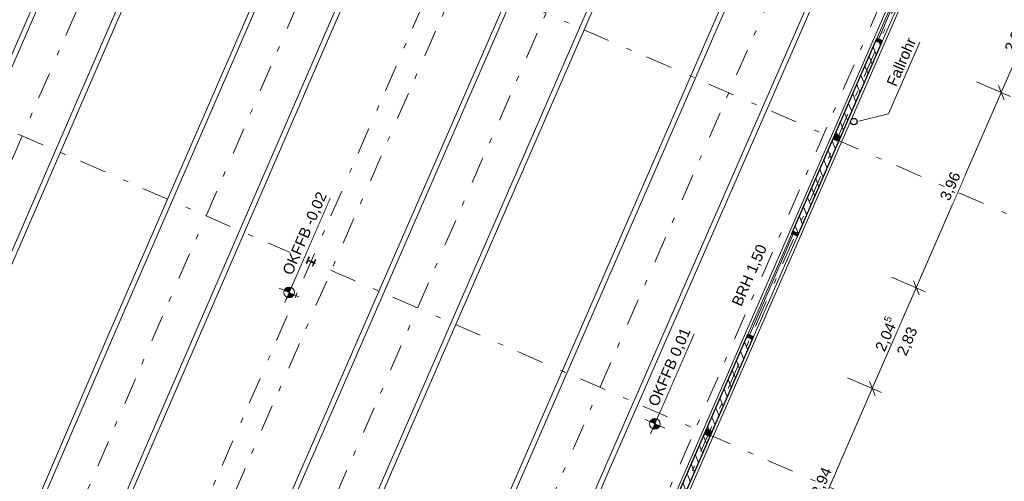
# Model space of a CAD drawing. Header units: metres. Extents: x -28 to 17.6, y -36.9 to 27.7.
# Tile 9 of 15: x -12.2 to 6.1, y -14.6 to -6. Entities that reach past the tile are written whole.
import ezdxf

# ---------------------------------------------------------------- set-up
doc = ezdxf.new("R2010")
doc.units = ezdxf.units.M
doc.header["$MEASUREMENT"] = 0
doc.linetypes.add('Achslinie 01', pattern=[1.166667, 0.5, -0.3, 0, -0.366667])
doc.linetypes.add('Wipeout_Contour', pattern=[1, 0, -1])
for name, color, linetype in [('00_Achsraster', 7, 'Continuous'), ('GBE_Beschriftung', 7, 'Continuous'), ('GBE_Fen_Tuer', 7, 'Continuous'), ('GBE_Gleis', 7, 'Continuous'), ('GBE_Gleisachse', 7, 'Continuous'), ('GBE_Wand_Decke_tragend_Ansicht', 7, 'Continuous'), ('GBE_Wand_Decke_tragend_Schnitt', 7, 'Continuous'), ('GBE_Wand_Decke_tragend_Schraffur', 7, 'Continuous'), ('NEU_GBE_Bemassung_fsa', 7, 'Continuous'), ('NEU_GBE_Hoehenkoten', 7, 'Continuous'), ('NEU_GBE_Regenrinne', 7, 'Continuous'), ('NEU_GBE_Sockel', 7, 'Continuous'), ('NEU_GBE_Stuetze', 7, 'Continuous'), ('NEU_GBE_Traeger', 7, 'Continuous'), ('NEU_GPL_Schnittlinie', 7, 'Continuous')]:
    doc.layers.add(name, color=color, linetype=linetype)
doc.styles.add('ERSTELLTER_STIL_1', font='Arial')
doc.dimstyles.new('ERSTELLTER_STIL__1', dxfattribs={"dimtxt": 0.2, "dimasz": 0.19, "dimexe": 0.18, "dimexo": 0.5, "dimgap": 0.09, "dimtad": 1, "dimzin": 0, "dimdsep": 46, "dimtxsty": 'ERSTELLTER_STIL_1', "dimblk": 'ARROWHEAD_6', "dimblk1": 'ARROWHEAD_6', "dimblk2": 'ARROWHEAD_6', "dimcen": 0.09, "dimclrd": 7, "dimclre": 7, "dimclrt": 7, "dimazin": 0, "dimtfac": 1, "dimtdec": 4, "dimtmove": 0, "dimatfit": 3, "dimfxl": 1, "dimtolj": 1, "dimtzin": 0, "dimarcsym": 0})
doc.dimstyles.new('ERSTELLTER_STIL__2', dxfattribs={"dimtxt": 0.2, "dimasz": 0.19, "dimexe": 0.18, "dimexo": 0.5, "dimgap": 0.09, "dimtad": 1, "dimzin": 0, "dimdsep": 46, "dimtxsty": 'ERSTELLTER_STIL_1', "dimblk": 'ARROWHEAD_6', "dimblk1": 'ARROWHEAD_6', "dimblk2": 'ARROWHEAD_6', "dimcen": 0.09, "dimclrd": 8, "dimclre": 8, "dimclrt": 8, "dimazin": 0, "dimtfac": 1, "dimtdec": 4, "dimtmove": 0, "dimatfit": 3, "dimfxl": 1, "dimtolj": 1, "dimtzin": 0, "dimarcsym": 0})
doc.dimstyles.new('ERSTELLTER_STIL__3', dxfattribs={"dimtxt": 0.2, "dimasz": 0.19, "dimexe": 0.18, "dimexo": 0.5, "dimgap": 0.09, "dimtad": 1, "dimzin": 0, "dimdsep": 46, "dimtxsty": 'ERSTELLTER_STIL_1', "dimblk": 'ARROWHEAD_6', "dimblk1": 'ARROWHEAD_6', "dimblk2": 'ARROWHEAD_6', "dimcen": 0.09, "dimclrd": 7, "dimclre": 7, "dimclrt": 7, "dimazin": 0, "dimtfac": 1, "dimtdec": 4, "dimtmove": 2, "dimatfit": 3, "dimfxl": 1, "dimtolj": 1, "dimtzin": 0, "dimarcsym": 0})

# ---------------------------------------------------------------- blocks, each defined once
blk = doc.blocks.new('*D28')
at = {"layer": '00_Achsraster', "color": 8, "linetype": 'Continuous', "lineweight": 18}
for p, q in [((-14.986, 6.141), (-17.381, 0.64)), ((-17.33, 0.509), (-17.433, 0.772)), ((-17.381, 0.64), (-19.769, -4.841)), ((-17.553, 0.715), (-16.923, 0.441)), ((-19.717, -4.973), (-19.821, -4.709))]:
    blk.add_line(p, q, dxfattribs=at)
at = {"color": 254, "linetype": 'Wipeout_Contour', "lineweight": 0, "ltscale": 75.284999}
blk.add_wipeout([(-18.702, -2.37), (-18.464, -1.823), (-18.705, -1.719), (-18.943, -2.265)], dxfattribs=at).dxf.layer = '00_Achsraster'
at = {"layer": '00_Achsraster', "color": 8, "lineweight": 18, "insert": (-18.718, -2.329), "char_height": 0.2, "attachment_point": 7, "rotation": 66.4651, "style": 'ERSTELLTER_STIL_1'}
blk.add_mtext('\\A1;{\\pql;\\fArial|b0|i0|c0|p34;5,98}', dxfattribs=at)
blk = doc.blocks.new('ARROWHEAD_6')
at = {"color": 0, "linetype": 'Continuous', "lineweight": 0}
for p, q in [((0, 0), (-1, 0)), ((-0.5, -0.5), (0.5, 0.5))]:
    blk.add_line(p, q, dxfattribs=at)
blk = doc.blocks.new('*D29')
at = {"layer": '00_Achsraster', "color": 8, "linetype": 'Continuous', "lineweight": 18}
for p, q in [((-17.381, 0.64), (-19.769, -4.841)), ((-19.717, -4.973), (-19.821, -4.709)), ((-19.769, -4.841), (-22.196, -10.414)), ((-19.941, -4.766), (-19.31, -5.041)), ((-22.144, -10.546), (-22.248, -10.282))]:
    blk.add_line(p, q, dxfattribs=at)
at = {"color": 254, "linetype": 'Wipeout_Contour', "lineweight": 0, "ltscale": 89.727391}
blk.add_wipeout([(-21.11, -7.897), (-20.872, -7.351), (-21.112, -7.246), (-21.35, -7.792)], dxfattribs=at).dxf.layer = '00_Achsraster'
at = {"layer": '00_Achsraster', "color": 8, "lineweight": 18, "insert": (-21.126, -7.856), "char_height": 0.2, "attachment_point": 7, "rotation": 66.4651, "style": 'ERSTELLTER_STIL_1'}
blk.add_mtext('\\A1;{\\pql;\\fArial|b0|i0|c0|p34;6,08}', dxfattribs=at)
blk = doc.blocks.new('*D50')
at = {"layer": 'NEU_GBE_Bemassung_fsa', "color": 7, "linetype": 'Continuous', "lineweight": 13}
for p, q in [((-6.365, 22.178), (-25.624, -22.04)), ((-6.537, 22.253), (-5.907, 21.978)), ((-6.314, 22.046), (-6.417, 22.309)), ((-6.305, 22.315), (-6.365, 22.178)), ((-25.676, -21.909), (-25.572, -22.172)), ((-25.796, -21.966), (-25.165, -22.24)), ((-25.624, -22.04), (-25.684, -22.178))]:
    blk.add_line(p, q, dxfattribs=at)
at = {"color": 254, "linetype": 'Wipeout_Contour', "lineweight": 0, "ltscale": 64.532735}
blk.add_wipeout([(-16.151, -0.274), (-15.85, 0.417), (-16.095, 0.523), (-16.396, -0.168)], dxfattribs=at).dxf.layer = 'NEU_GBE_Bemassung_fsa'
at = {"layer": 'NEU_GBE_Bemassung_fsa', "color": 7, "lineweight": 13, "insert": (-16.168, -0.23), "char_height": 0.2, "attachment_point": 7, "rotation": 66.4651, "style": 'ERSTELLTER_STIL_1'}
blk.add_mtext('\\A1;{\\pql;\\fArial|b0|i0|c0|p34;48,23}', dxfattribs=at)
blk = doc.blocks.new('*D59')
at = {"layer": 'NEU_GBE_Bemassung_fsa', "color": 7, "linetype": 'Continuous', "lineweight": 13}
for p, q in [((8.48, -1.978), (8.377, -1.715)), ((8.429, -1.847), (6.858, -5.452)), ((6.4, -5.253), (7.03, -5.527)), ((6.858, -5.452), (6.032, -7.348)), ((6.91, -5.584), (6.806, -5.321))]:
    blk.add_line(p, q, dxfattribs=at)
at = {"color": 254, "linetype": 'Wipeout_Contour', "lineweight": 0, "ltscale": 33.401627}
blk.add_wipeout([(7.497, -3.968), (7.777, -3.325), (7.533, -3.219), (7.252, -3.862)], dxfattribs=at).dxf.layer = 'NEU_GBE_Bemassung_fsa'
at = {"layer": 'NEU_GBE_Bemassung_fsa', "color": 7, "lineweight": 13, "insert": (7.516, -3.94), "char_height": 0.2, "attachment_point": 7, "rotation": 66.4651, "style": 'ERSTELLTER_STIL_1'}
blk.add_mtext('\\A1;{\\pql;\\fArial|b0|i0|c0|p34;3,93\\fArial|b0|i0|c0|p34;\\A1{\\H.66x;\\S5^  ;}}', dxfattribs=at)
blk = doc.blocks.new('*D60')
at = {"layer": 'NEU_GBE_Bemassung_fsa', "color": 7, "linetype": 'Continuous', "lineweight": 13}
for p, q in [((6.858, -5.452), (6.032, -7.348)), ((6.91, -5.584), (6.806, -5.321)), ((5.574, -7.149), (6.204, -7.423)), ((6.084, -7.48), (5.98, -7.217)), ((6.032, -7.348), (4.451, -10.978))]:
    blk.add_line(p, q, dxfattribs=at)
at = {"color": 254, "linetype": 'Wipeout_Contour', "lineweight": 0, "ltscale": 35.877358}
blk.add_wipeout([(6.319, -6.673), (6.559, -6.122), (6.314, -6.016), (6.074, -6.567)], dxfattribs=at).dxf.layer = 'NEU_GBE_Bemassung_fsa'
at = {"layer": 'NEU_GBE_Bemassung_fsa', "color": 7, "lineweight": 13, "insert": (6.302, -6.629), "char_height": 0.2, "attachment_point": 7, "rotation": 66.4651, "style": 'ERSTELLTER_STIL_1'}
blk.add_mtext('\\A1;{\\pql;\\fArial|b0|i0|c0|p34;2,07}', dxfattribs=at)
blk = doc.blocks.new('*D61')
at = {"layer": 'NEU_GBE_Bemassung_fsa', "color": 7, "linetype": 'Continuous', "lineweight": 13}
for p, q in [((6.084, -7.48), (5.98, -7.217)), ((6.032, -7.348), (4.451, -10.978)), ((4.451, -10.978), (3.635, -12.852)), ((4.503, -11.11), (4.4, -10.846))]:
    blk.add_line(p, q, dxfattribs=at)
at = {"color": 254, "linetype": 'Wipeout_Contour', "lineweight": 0, "ltscale": 41.82736}
blk.add_wipeout([(5.116, -9.436), (5.356, -8.885), (5.111, -8.779), (4.871, -9.329)], dxfattribs=at).dxf.layer = 'NEU_GBE_Bemassung_fsa'
at = {"layer": 'NEU_GBE_Bemassung_fsa', "color": 7, "lineweight": 13, "insert": (5.099, -9.392), "char_height": 0.2, "attachment_point": 7, "rotation": 66.4651, "style": 'ERSTELLTER_STIL_1'}
blk.add_mtext('\\A1;{\\pql;\\fArial|b0|i0|c0|p34;3,96}', dxfattribs=at)
blk = doc.blocks.new('*D62')
at = {"layer": 'NEU_GBE_Bemassung_fsa', "color": 7, "linetype": 'Continuous', "lineweight": 13}
for p, q in [((6.032, -7.348), (4.451, -10.978)), ((3.993, -10.778), (4.623, -11.053)), ((4.451, -10.978), (3.635, -12.852)), ((4.503, -11.11), (4.4, -10.846)), ((3.687, -12.984), (3.583, -12.721))]:
    blk.add_line(p, q, dxfattribs=at)
at = {"color": 254, "linetype": 'Wipeout_Contour', "lineweight": 0, "ltscale": 49.991287}
blk.add_wipeout([(3.897, -12.234), (4.177, -11.591), (3.933, -11.484), (3.652, -12.127)], dxfattribs=at).dxf.layer = 'NEU_GBE_Bemassung_fsa'
at = {"layer": 'NEU_GBE_Bemassung_fsa', "color": 7, "lineweight": 13, "insert": (3.916, -12.205), "char_height": 0.2, "attachment_point": 7, "rotation": 66.4651, "style": 'ERSTELLTER_STIL_1'}
blk.add_mtext('\\A1;{\\pql;\\fArial|b0|i0|c0|p34;2,04\\fArial|b0|i0|c0|p34;\\A1{\\H.66x;\\S5^  ;}}', dxfattribs=at)
blk = doc.blocks.new('*D63')
at = {"layer": 'NEU_GBE_Bemassung_fsa', "color": 7, "linetype": 'Continuous', "lineweight": 13}
for p, q in [((4.451, -10.978), (3.635, -12.852)), ((3.177, -12.652), (3.807, -12.927)), ((3.687, -12.984), (3.583, -12.721)), ((3.635, -12.852), (2.062, -16.464)), ((2.114, -16.596), (2.01, -16.333))]:
    blk.add_line(p, q, dxfattribs=at)
at = {"color": 254, "linetype": 'Wipeout_Contour', "lineweight": 0, "ltscale": 59.439319}
blk.add_wipeout([(2.723, -14.931), (2.963, -14.38), (2.718, -14.274), (2.478, -14.824)], dxfattribs=at).dxf.layer = 'NEU_GBE_Bemassung_fsa'
at = {"layer": 'NEU_GBE_Bemassung_fsa', "color": 7, "lineweight": 13, "insert": (2.705, -14.887), "char_height": 0.2, "attachment_point": 7, "rotation": 66.4651, "style": 'ERSTELLTER_STIL_1'}
blk.add_mtext('\\A1;{\\pql;\\fArial|b0|i0|c0|p34;3,94}', dxfattribs=at)
blk = doc.blocks.new('*D64')
at = {"layer": 'NEU_GBE_Bemassung_fsa', "color": 7, "linetype": 'Continuous', "lineweight": 13}
for p, q in [((3.635, -12.852), (2.062, -16.464)), ((1.604, -16.265), (2.234, -16.539)), ((2.062, -16.464), (1.238, -18.355)), ((2.114, -16.596), (2.01, -16.333)), ((1.29, -18.487), (1.187, -18.224))]:
    blk.add_line(p, q, dxfattribs=at)
at = {"color": 254, "linetype": 'Wipeout_Contour', "lineweight": 0, "ltscale": 69.701834}
blk.add_wipeout([(1.504, -17.729), (1.784, -17.085), (1.539, -16.979), (1.259, -17.622)], dxfattribs=at).dxf.layer = 'NEU_GBE_Bemassung_fsa'
at = {"layer": 'NEU_GBE_Bemassung_fsa', "color": 7, "lineweight": 13, "insert": (1.522, -17.7), "char_height": 0.2, "attachment_point": 7, "rotation": 66.4651, "style": 'ERSTELLTER_STIL_1'}
blk.add_mtext('\\A1;{\\pql;\\fArial|b0|i0|c0|p34;2,06\\fArial|b0|i0|c0|p34;\\A1{\\H.66x;\\S5^  ;}}', dxfattribs=at)
blk = doc.blocks.new('*D86')
at = {"layer": 'NEU_GBE_Bemassung_fsa', "color": 7, "linetype": 'Continuous', "lineweight": 13}
for p, q in [((-5.62, 21.853), (-4.99, 21.579)), ((-5.443, 21.541), (-5.546, 21.805)), ((-5.397, 21.647), (-5.5, 21.91)), ((-5.448, 21.778), (-5.494, 21.673)), ((-5.389, 21.916), (-5.448, 21.778)), ((-5.494, 21.673), (-24.661, -22.334)), ((-5.666, 21.748), (-5.036, 21.473))]:
    blk.add_line(p, q, dxfattribs=at)
blk = doc.blocks.new('*D87')
at = {"layer": 'NEU_GBE_Bemassung_fsa', "color": 7, "linetype": 'Continuous', "lineweight": 13}
for p, q in [((-5.443, 21.541), (-5.546, 21.805)), ((-5.494, 21.673), (-24.661, -22.334)), ((-24.713, -22.203), (-24.609, -22.466))]:
    blk.add_line(p, q, dxfattribs=at)
at = {"color": 254, "linetype": 'Wipeout_Contour', "lineweight": 0, "ltscale": 89.061525}
blk.add_wipeout([(-5.709, 21.233), (-5.521, 21.665), (-5.783, 21.779), (-5.971, 21.347)], dxfattribs=at).dxf.layer = 'NEU_GBE_Bemassung_fsa'
at = {"color": 254, "linetype": 'Wipeout_Contour', "lineweight": 0, "ltscale": 60.87517}
blk.add_wipeout([(-15.234, -0.673), (-14.933, 0.017), (-15.178, 0.124), (-15.479, -0.567)], dxfattribs=at).dxf.layer = 'NEU_GBE_Bemassung_fsa'
at = {"color": 254, "linetype": 'Wipeout_Contour', "lineweight": 0, "ltscale": 132.259145}
blk.add_wipeout([(-24.641, -22.271), (-24.46, -21.856), (-24.705, -21.749), (-24.885, -22.164)], dxfattribs=at).dxf.layer = 'NEU_GBE_Bemassung_fsa'
at = {"layer": 'NEU_GBE_Bemassung_fsa', "color": 7, "lineweight": 13, "char_height": 0.2, "attachment_point": 7, "rotation": 66.4651, "style": 'ERSTELLTER_STIL_1'}
for s, insert in [('\\A1;{\\pql;\\fArial|b0|i0|c0|p34;11\\fArial|b0|i0|c0|p34;\\A1{\\H.66x;\\S5^  ;}}', (-5.73, 21.289)), ('\\A1;{\\pql;\\fArial|b0|i0|c0|p34;48,00}', (-15.251, -0.629)), ('\\A1;{\\pql;\\fArial|b0|i0|c0|p34;11\\fArial|b0|i0|c0|p34;\\A1{\\H.66x;\\S5^  ;}}', (-24.656, -22.228))]:
    blk.add_mtext(s, dxfattribs=dict(at, insert=insert))
blk = doc.blocks.new('*D88')
at = {"layer": 'NEU_GBE_Bemassung_fsa', "color": 7, "linetype": 'Continuous', "lineweight": 13}
for p, q in [((-5.494, 21.673), (-24.661, -22.334)), ((-24.833, -22.259), (-24.203, -22.534)), ((-24.655, -22.571), (-24.759, -22.308)), ((-24.713, -22.203), (-24.609, -22.466)), ((-24.879, -22.365), (-24.249, -22.639)), ((-24.707, -22.44), (-24.767, -22.577)), ((-24.661, -22.334), (-24.707, -22.44))]:
    blk.add_line(p, q, dxfattribs=at)

msp = doc.modelspace()

# ---------------------------------------------------------------- hatches: boundary and pattern name
at = {"layer": 'GBE_Wand_Decke_tragend_Schraffur', "linetype": 'Continuous', "lineweight": 13}
h = msp.add_hatch(dxfattribs=at)
h.set_pattern_fill('MW_Ziegel_0001', style=0, pattern_type=2)
h.set_pattern_definition([(111.465, (2.26269, -9.97567), (0.1256365, 0.049401), [])])
h.paths.add_polyline_path([(2.139, -9.971), (2.245, -10.017), (3.826, -6.387), (3.72, -6.341)])
h = msp.add_hatch(dxfattribs=at)
h.set_pattern_fill('MW_Ziegel_0001', style=0, pattern_type=2)
h.set_pattern_definition([(111.465, (-0.12672, -15.46179), (0.1256365, 0.049401), [])])
h.paths.add_polyline_path([(-0.25, -15.457), (-0.145, -15.503), (1.428, -11.891), (1.323, -11.845)])
at = {"layer": 'NEU_GBE_Stuetze', "linetype": 'Continuous', "lineweight": 13}
for points in [[(3.826, -6.387), (3.72, -6.341), (3.696, -6.396), (3.802, -6.442)], [(3.031, -8.211), (2.926, -8.165), (2.902, -8.22), (3.007, -8.266)], [(3.031, -8.211), (2.926, -8.165), (2.95, -8.11), (3.055, -8.156)], [(2.269, -9.962), (2.163, -9.916), (2.139, -9.971), (2.245, -10.017)], [(1.428, -11.891), (1.323, -11.845), (1.299, -11.9), (1.405, -11.946)], [(0.642, -13.697), (0.536, -13.651), (0.512, -13.706), (0.618, -13.752)], [(0.642, -13.697), (0.536, -13.651), (0.56, -13.596), (0.666, -13.642)]]:
    msp.add_hatch(color=7, dxfattribs=at).paths.add_polyline_path(points)

# ---------------------------------------------------------------- linework, layer by layer
at = {"layer": '00_Achsraster', "color": 8, "linetype": 'Achslinie 01', "lineweight": 18}
for p, q in [((8.441, 24.499), (-16.634, -33.074)), ((15.824, 21.283), (-9.251, -36.289)), ((8.024, -10.424), (-17.84, 0.84)), ((5.636, -15.906), (-20.227, -4.641))]:
    msp.add_line(p, q, dxfattribs=at)
at = {"layer": 'GBE_Beschriftung', "color": 7, "linetype": 'Continuous', "lineweight": 13}
msp.add_lwpolyline([(3.384, -7.878), (3.936, -7.746), (4.517, -6.411)], dxfattribs=at)
at = {"layer": 'GBE_Fen_Tuer', "color": 7, "linetype": 'Continuous', "lineweight": 18}
for p, q in [((3.72, -6.341), (4.548, -4.44)), ((3.748, -6.353), (4.573, -4.457)), ((1.323, -11.845), (2.151, -9.944)), ((1.351, -11.857), (2.167, -9.983))]:
    msp.add_line(p, q, dxfattribs=at)
at = {"layer": 'GBE_Gleis', "color": 9, "linetype": 'Continuous', "lineweight": 18, "flags": 128}
for points in [[(0.269, 22.353), (-7.13, 5.39), (-14.079, -10.588), (-16.282, -15.673), (-19.57, -23.316)], [(0.355, 22.316), (-7.05, 5.35), (-13.998, -10.645), (-16.195, -15.715), (-19.485, -23.353)], [(1.597, 21.775), (-5.878, 4.639), (-11.669, -8.713), (-18.241, -23.893)], [(1.682, 21.738), (-5.794, 4.597), (-11.582, -8.755), (-18.156, -23.93)], [(-16.139, -24.82), (-15.42, -23.1), (-13.18, -17.912), (-11.771, -14.666), (-10.593, -11.922), (-7.862, -5.646), (-5.149, 0.611), (0.055, 12.611), (1.209, 15.258), (3.445, 20.351), (3.674, 20.862)], [(-16.053, -24.858), (-15.334, -23.137), (-13.094, -17.949), (-11.686, -14.703), (-10.507, -11.959), (-7.776, -5.683), (-5.064, 0.574), (0.141, 12.574), (1.294, 15.221), (3.53, 20.314), (3.759, 20.825)], [(-14.823, -25.4), (-9.587, -13.289), (-6.088, -5.214), (-4.987, -2.715), (-0.729, 7.125), (2.404, 14.369), (4.896, 20.064), (4.995, 20.284)], [(-14.738, -25.438), (-9.501, -13.327), (-6.002, -5.251), (-4.901, -2.753), (-0.643, 7.087), (2.489, 14.331), (4.981, 20.027), (5.081, 20.246)], [(-12.066, -26.107), (-10.615, -22.708), (-9.284, -19.646), (-5.16, -10.179), (-2.497, -4.072), (0.834, 3.616), (2.026, 6.339), (6.838, 17.374), (7.613, 19.141)], [(-11.98, -26.144), (-10.529, -22.746), (-9.198, -19.683), (-5.074, -10.216), (-2.411, -4.109), (0.92, 3.579), (2.112, 6.302), (6.923, 17.337), (7.699, 19.104)], [(-10.745, -26.723), (-9.529, -23.89), (2.53, 3.821), (8.696, 17.995), (8.943, 18.561)], [(-10.66, -26.76), (-9.444, -23.927), (2.615, 3.784), (8.781, 17.958), (9.028, 18.524)], [(-8.872, -28.009), (-7.983, -25.973), (2.263, -2.439), (3.687, 0.848), (4.88, 3.548), (6.126, 6.399), (11.025, 17.655)], [(-8.786, -28.046), (-7.898, -26.01), (2.348, -2.476), (3.773, 0.811), (4.966, 3.511), (6.211, 6.362), (11.11, 17.618)], [(-7.488, -28.482), (-1.278, -14.193), (4.163, -1.742), (7.026, 4.808), (12.361, 17.074)], [(-7.403, -28.519), (-1.193, -14.23), (4.248, -1.779), (7.111, 4.771), (12.446, 17.038)]]:
    msp.add_lwpolyline(points, dxfattribs=at)
at = {"layer": 'GBE_Gleisachse', "color": 251, "linetype": 'Achslinie 01', "lineweight": 18, "true_color": 0x5f5f5f, "flags": 128}
for points in [[(0.973, 22.047), (-6.503, 4.906), (-12.291, -8.447), (-18.716, -23.269)], [(-15.267, -24.764), (-10.21, -13.018), (-6.712, -4.943), (-5.61, -2.444), (-1.353, 7.396), (1.78, 14.64), (4.272, 20.336), (4.372, 20.555)], [(-11.369, -26.451), (-10.153, -23.618), (1.906, 4.093), (8.072, 18.267), (8.319, 18.833)], [(-7.988, -27.924), (-1.902, -13.921), (3.538, -1.47), (6.402, 5.08), (11.737, 17.346)]]:
    msp.add_lwpolyline(points, dxfattribs=at)
at = {"layer": 'GBE_Wand_Decke_tragend_Ansicht', "color": 253, "linetype": 'Continuous', "lineweight": 18, "true_color": 0x9f9f9f}
for p, q in [((3.826, -6.387), (4.654, -4.486)), ((1.428, -11.891), (2.257, -9.99))]:
    msp.add_line(p, q, dxfattribs=at)
at = {"layer": 'GBE_Wand_Decke_tragend_Schnitt', "color": 7, "linetype": 'Continuous', "lineweight": 25}
for p, q in [((3.826, -6.387), (3.72, -6.341)), ((2.245, -10.017), (2.139, -9.971)), ((1.428, -11.891), (1.323, -11.845))]:
    msp.add_line(p, q, dxfattribs=at)
for points in [[(2.139, -9.971), (3.72, -6.341)], [(2.245, -10.017), (3.826, -6.387)], [(-0.25, -15.457), (1.323, -11.845)], [(-0.145, -15.503), (1.428, -11.891)]]:
    msp.add_lwpolyline(points, dxfattribs=at)
at = {"layer": 'NEU_GBE_Sockel', "color": 9, "linetype": 'Continuous', "lineweight": 18}
for points in [[(-1.555, 20.137), (-2.22, 20.427), (-21.518, -23.883), (-6.575, -30.392), (12.724, 13.918), (12.055, 14.21)], [(-1.641, 19.94), (-2.109, 20.144), (-21.235, -23.772), (-6.686, -30.109), (12.441, 13.807), (11.969, 14.012)]]:
    msp.add_lwpolyline(points, dxfattribs=at)
at = {"layer": 'NEU_GBE_Traeger', "color": 7, "linetype": 'Continuous', "lineweight": 13, "flags": 128}
msp.add_lwpolyline([(-6.709, -10.46), (-6.76, -10.576), (-6.771, -10.571), (-6.751, -10.524), (-6.857, -10.478), (-6.877, -10.525), (-6.889, -10.52), (-6.838, -10.403), (-6.827, -10.408), (-6.848, -10.457), (-6.741, -10.503), (-6.72, -10.455)], close=True, dxfattribs=at)

# ---------------------------------------------------------------- next in the draw order: dimensions: what is measured, and where the dimension line sits
at = {"layer": '00_Achsraster', "color": 8, "linetype": 'Continuous', "lineweight": 18}
dim = msp.add_linear_dim(base=(-19.769, -4.841), p1=(-8.001, -3.445), p2=(-10.393, -8.924), angle=246.4651, dimstyle='ERSTELLTER_STIL__2', dxfattribs=at)
dim.commit()
dim.dimension.update_dxf_attribs({"geometry": '*D28', "text_midpoint": (-18.7, -2.037), "dimtype": 160, "text_rotation": 66.4651})
at = {"layer": 'NEU_GBE_Bemassung_fsa', "color": 7, "linetype": 'Continuous', "lineweight": 13}
dim = msp.add_linear_dim(base=(6.858, -5.452), p1=(6.222, -0.885), p2=(4.651, -4.491), angle=246.4651, dimstyle='ERSTELLTER_STIL__1', dxfattribs=at)
dim.commit()
dim.dimension.update_dxf_attribs({"geometry": '*D59', "text_midpoint": (7.597, -3.405), "dimtype": 160, "text_rotation": 66.4651})

# ---------------------------------------------------------------- next in the draw order: dimensions: what is measured, and where the dimension line sits
at = {"layer": '00_Achsraster', "color": 8, "linetype": 'Continuous', "lineweight": 18}
dim = msp.add_linear_dim(base=(-22.196, -10.414), p1=(-10.393, -8.924), p2=(-12.813, -14.501), angle=246.4651, dimstyle='ERSTELLTER_STIL__2', dxfattribs=at)
dim.commit()
dim.dimension.update_dxf_attribs({"geometry": '*D29', "text_midpoint": (-21.108, -7.564), "dimtype": 160, "text_rotation": 66.4651})
at = {"layer": 'NEU_GBE_Bemassung_fsa', "color": 7, "linetype": 'Continuous', "lineweight": 13}
dim = msp.add_linear_dim(base=(6.032, -7.348), p1=(4.651, -4.491), p2=(3.826, -6.387), angle=246.4651, dimstyle='ERSTELLTER_STIL__1', dxfattribs=at)
dim.commit()
dim.dimension.update_dxf_attribs({"geometry": '*D60', "text_midpoint": (6.32, -6.337), "dimtype": 160, "text_rotation": 66.4651})

# ---------------------------------------------------------------- next in the draw order: dimensions: what is measured, and where the dimension line sits
for base, p1, p2, picture, middle in [((-25.624, -22.04), (-2.194, 20.361), (-21.453, -23.857), '*D50', (-16.119, 0.134)), ((4.451, -10.978), (3.826, -6.387), (2.245, -10.017), '*D61', (5.117, -9.1))]:
    dim = msp.add_linear_dim(base=base, p1=p1, p2=p2, angle=246.4651, dimstyle='ERSTELLTER_STIL__1', dxfattribs=at)
    dim.commit()
    dim.dimension.update_dxf_attribs({"geometry": picture, "text_midpoint": middle, "dimtype": 160, "text_rotation": 66.4651})

# ---------------------------------------------------------------- next in the draw order: dimensions: what is measured, and where the dimension line sits
for base, p1, p2, angle, dimstyle, picture, middle, turn in [((-5.49436, 21.67292), (-2.19397, 20.36091), (-2.13445, 20.20955), 246.46509, 'ERSTELLTER_STIL__3', '*D86', (-5.66165, 21.7008), 66.46509), ((3.635, -12.852), (2.245, -10.017), (1.428, -11.891), 246.4651, 'ERSTELLTER_STIL__1', '*D62', (3.997, -11.671), 66.4651)]:
    dim = msp.add_linear_dim(base=base, p1=p1, p2=p2, angle=angle, dimstyle=dimstyle, dxfattribs=at)
    dim.commit()
    dim.dimension.update_dxf_attribs({"geometry": picture, "text_midpoint": middle, "dimtype": 160, "text_rotation": turn})

# ---------------------------------------------------------------- next in the draw order: linework, layer by layer
at = {"layer": 'NEU_GBE_Regenrinne', "color": 7, "linetype": 'Continuous', "lineweight": 25}
msp.add_circle((3.292, -7.888), 0.06, dxfattribs=at)

# ---------------------------------------------------------------- next in the draw order: texts
at = {"layer": 'GBE_Beschriftung', "color": 7, "linetype": 'Continuous', "lineweight": 13, "insert": (4.271, -6.304), "char_height": 0.2, "attachment_point": 3, "rotation": 66.4651, "style": 'ERSTELLTER_STIL_1'}
msp.add_mtext('\\A1;{\\pqr;\\fArial|b0|i0|c0|p34;Fallrohr}', dxfattribs=at)

# ---------------------------------------------------------------- next in the draw order: dimensions: what is measured, and where the dimension line sits
at = {"layer": 'NEU_GBE_Bemassung_fsa', "color": 7, "linetype": 'Continuous', "lineweight": 13}
for base, p1, p2, picture, middle in [((-24.661, -22.334), (-2.134, 20.21), (-21.301, -23.798), '*D87', (-15.202, -0.266)), ((2.062, -16.464), (1.428, -11.891), (-0.145, -15.503), '*D63', (2.723, -14.595))]:
    dim = msp.add_linear_dim(base=base, p1=p1, p2=p2, angle=246.4651, dimstyle='ERSTELLTER_STIL__1', dxfattribs=at)
    dim.commit()
    dim.dimension.update_dxf_attribs({"geometry": picture, "text_midpoint": middle, "dimtype": 160, "text_rotation": 66.4651})

# ---------------------------------------------------------------- next in the draw order: hatches: boundary and pattern name
at = {"layer": 'NEU_GBE_Hoehenkoten', "linetype": 'Continuous', "lineweight": 13}
for points in [[(-7.203, -11.065), (-7.163, -10.974), (-7.201, -10.965), (-7.24, -10.972), (-7.273, -10.993), (-7.295, -11.025)], [(-7.203, -11.065), (-7.243, -11.157), (-7.205, -11.165), (-7.167, -11.158), (-7.134, -11.137), (-7.112, -11.105)]]:
    msp.add_hatch(color=7, dxfattribs=at).paths.add_polyline_path(points)

# ---------------------------------------------------------------- next in the draw order: linework, layer by layer
at = {"layer": 'NEU_GBE_Hoehenkoten', "color": 7, "linetype": 'Continuous', "lineweight": 13}
for p, q in [((-7.283, -11.249), (-6.438, -9.309)), ((-7.02, -11.145), (-7.387, -10.985))]:
    msp.add_line(p, q, dxfattribs=at)
msp.add_circle((-7.203, -11.065), 0.1, dxfattribs=at)

# ---------------------------------------------------------------- next in the draw order: texts
at = {"layer": 'GBE_Beschriftung', "color": 7, "linetype": 'Continuous', "lineweight": 100, "char_height": 0.2, "attachment_point": 7, "rotation": 66.4651, "style": 'ERSTELLTER_STIL_1'}
for s, insert in [('\\A1;{\\pql;\\fArial|b0|i0|c0|p34;BRH 1,50}', (1.232, -11.354)), ('\\A1;{\\pql;\\fArial|b0|i0|c0|p34;2,83}', (4.296, -12.275))]:
    msp.add_mtext(s, dxfattribs=dict(at, insert=insert))

# ---------------------------------------------------------------- next in the draw order: dimensions: what is measured, and where the dimension line sits
at = {"layer": 'NEU_GBE_Bemassung_fsa', "color": 7, "linetype": 'Continuous', "lineweight": 13}
for base, p1, p2, picture, middle in [((-24.707, -22.44), (-21.301, -23.798), (-21.453, -23.857), '*D88', (-24.588, -21.815)), ((1.238, -18.355), (-0.145, -15.503), (-0.968, -17.394), '*D64', (1.604, -17.165))]:
    dim = msp.add_linear_dim(base=base, p1=p1, p2=p2, angle=246.4651, dimstyle='ERSTELLTER_STIL__1', dxfattribs=at)
    dim.commit()
    dim.dimension.update_dxf_attribs({"geometry": picture, "text_midpoint": middle, "dimtype": 160, "text_rotation": 66.4651})

# ---------------------------------------------------------------- next in the draw order: hatches: boundary and pattern name
at = {"layer": 'NEU_GBE_Hoehenkoten', "linetype": 'Continuous', "lineweight": 13}
for points in [[(-0.406, -13.508), (-0.366, -13.416), (-0.404, -13.408), (-0.442, -13.415), (-0.475, -13.436), (-0.497, -13.468)], [(-0.406, -13.508), (-0.445, -13.6), (-0.407, -13.608), (-0.369, -13.601), (-0.336, -13.58), (-0.314, -13.548)]]:
    msp.add_hatch(color=7, dxfattribs=at).paths.add_polyline_path(points)

# ---------------------------------------------------------------- next in the draw order: linework, layer by layer
at = {"layer": 'NEU_GBE_Hoehenkoten', "color": 7, "linetype": 'Continuous', "lineweight": 13}
for p, q in [((-0.485, -13.691), (0.323, -11.835)), ((-0.222, -13.588), (-0.589, -13.428))]:
    msp.add_line(p, q, dxfattribs=at)
msp.add_circle((-0.406, -13.508), 0.1, dxfattribs=at)

# ---------------------------------------------------------------- next in the draw order: wipeouts: each hides what was drawn before it
at = {"color": 254, "linetype": 'Wipeout_Contour', "lineweight": 0, "ltscale": 48.585248}
msp.add_wipeout([(-7.103, -10.818), (-6.431, -9.276), (-6.676, -9.169), (-7.348, -10.712)], dxfattribs=at).dxf.layer = 'NEU_GBE_Hoehenkoten'

# ---------------------------------------------------------------- next in the draw order: texts
at = {"layer": 'NEU_GBE_Hoehenkoten', "color": 7, "lineweight": 13, "insert": (-7.12, -10.774), "char_height": 0.2, "attachment_point": 7, "rotation": 66.4651, "style": 'ERSTELLTER_STIL_1'}
msp.add_mtext('\\A1;{\\pql;\\fArial|b0|i0|c0|p34;OKFFB -0,02}', dxfattribs=at)

# ---------------------------------------------------------------- next in the draw order: wipeouts: each hides what was drawn before it
at = {"color": 254, "linetype": 'Wipeout_Contour', "lineweight": 0, "ltscale": 49.956374}
msp.add_wipeout([(-0.305, -13.261), (0.33, -11.802), (0.086, -11.695), (-0.55, -13.154)], dxfattribs=at).dxf.layer = 'NEU_GBE_Hoehenkoten'

# ---------------------------------------------------------------- next in the draw order: linework, layer by layer
at = {"layer": 'NEU_GPL_Schnittlinie', "color": 144, "linetype": 'Achslinie 01', "lineweight": 18, "true_color": 0x0073a8}
for p, q in [((-14.291, -28.73), (6.982, 20.113)), ((-7.521, -31.679), (13.742, 17.169))]:
    msp.add_line(p, q, dxfattribs=at)

# ---------------------------------------------------------------- next in the draw order: texts
at = {"layer": 'NEU_GBE_Hoehenkoten', "color": 7, "lineweight": 13, "insert": (-0.322, -13.217), "char_height": 0.2, "attachment_point": 7, "rotation": 66.4651, "style": 'ERSTELLTER_STIL_1'}
msp.add_mtext('\\A1;{\\pql;\\fArial|b0|i0|c0|p34;OKFFB 0,01}', dxfattribs=at)

doc.saveas('drawing.dxf')
